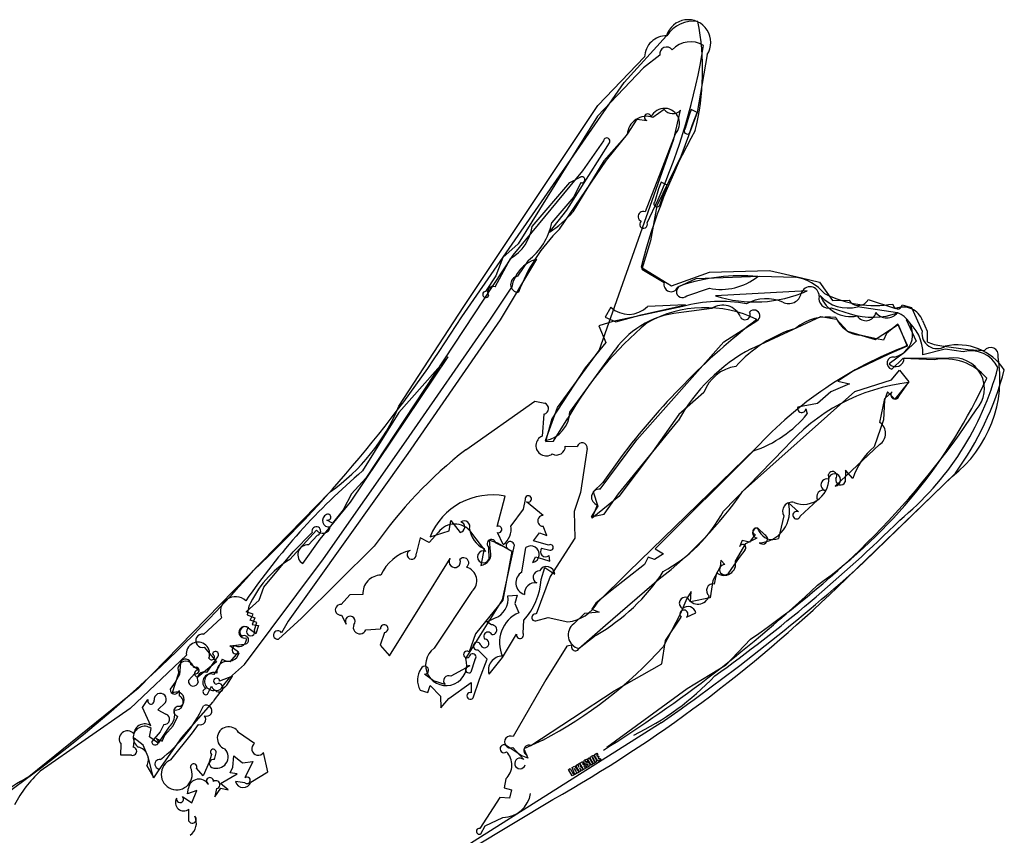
# Model space of a CAD drawing. Extents: x -1.41 to 6.2, y -5.19 to 2.16.
# Tile 15 of 15: x 3.03 to 4.73, y 0.76 to 2.16. Entities that reach past the tile are written whole.
import ezdxf

# ---------------------------------------------------------------- set-up
doc = ezdxf.new("R2010")
doc.units = 0

msp = doc.modelspace()

# ---------------------------------------------------------------- linework, layer by layer
at = {"layer": 'Default', "color": 5, "linetype": 'CONTINUOUS'}
for p, q in [((4.071632, 2.055292), (4.144294, 2.135583)), ((4.132814, 2.102411), (4.105069, 2.080513)), ((4.21425, 2.103412), (4.197394, 2.00407)), ((4.02615, 2.015691), (4.106671, 2.099458)), ((4.105069, 2.080513), (4.02576, 1.997666)), ((3.79183, 1.651966), (4.071632, 2.055292)), ((3.795537, 1.670166), (4.02615, 2.015691)), ((4.14034, 2.008908), (4.121038, 1.995331)), ((4.156959, 1.957968), (4.168744, 2.007605)), ((4.197394, 2.00407), (4.16892, 1.927967)), ((4.187053, 2.009088), (4.182762, 1.997587)), ((4.197376, 2.004024), (4.187053, 2.009088)), ((4.189185, 1.98309), (4.197376, 2.004024)), ((4.02576, 1.997666), (3.889265, 1.778093)), ((4.077102, 1.966812), (4.093711, 1.992537)), ((4.093711, 1.992537), (4.110287, 1.990209)), ((4.182762, 1.997587), (4.176454, 1.976196)), ((4.185331, 1.971402), (4.189185, 1.98309)), ((4.076879, 1.966007), (4.03631, 1.920403)), ((4.040994, 1.922003), (4.077102, 1.966812)), ((4.159183, 1.966703), (4.134382, 1.902351)), ((4.035866, 1.955088), (4.02782, 1.943845)), ((4.028621, 1.594321), (4.156959, 1.957968)), ((4.029781, 1.925448), (4.046046, 1.951417)), ((4.02782, 1.943845), (3.99974, 1.903284)), ((3.96042, 1.803261), (4.040994, 1.922003)), ((3.972712, 1.836032), (4.029781, 1.925448)), ((4.03631, 1.920403), (3.98338, 1.832832)), ((4.16892, 1.927967), (4.127479, 1.84311)), ((3.99974, 1.903284), (3.880095, 1.758214)), ((4.134382, 1.902351), (4.107836, 1.832947)), ((3.913092, 1.807663), (3.978166, 1.883415)), ((3.978166, 1.883415), (3.997141, 1.892861)), ((3.996856, 1.883279), (3.984852, 1.85844)), ((4.135162, 1.883749), (4.130871, 1.872248)), ((4.145485, 1.878685), (4.135162, 1.883749)), ((4.130871, 1.872248), (4.124563, 1.850857)), ((4.137295, 1.85775), (4.145485, 1.878685)), ((3.984852, 1.85844), (3.94694, 1.814283)), ((4.110998, 1.813889), (4.129829, 1.853993)), ((4.13344, 1.846063), (4.137295, 1.85775)), ((3.942888, 1.798014), (3.972712, 1.836032)), ((4.127479, 1.84311), (4.11681, 1.783126)), ((4.11681, 1.783126), (4.102057, 1.734042)), ((3.889265, 1.778093), (3.862755, 1.754476)), ((3.880095, 1.758214), (3.626599, 1.37458)), ((3.849755, 1.703758), (3.876123, 1.752803)), ((3.862755, 1.754476), (3.850484, 1.722962)), ((3.920797, 1.751684), (3.858368, 1.647028)), ((3.906171, 1.749301), (3.888167, 1.7219)), ((4.100892, 1.737644), (4.153063, 1.705607)), ((4.102057, 1.734042), (4.140559, 1.711106)), ((4.153063, 1.705607), (4.218237, 1.728989)), ((4.218237, 1.728989), (4.321809, 1.731716)), ((4.321809, 1.731716), (4.376604, 1.719058)), ((3.850484, 1.722962), (3.833024, 1.695815)), ((4.163306, 1.703099), (4.195337, 1.718035)), ((4.195337, 1.718035), (4.304745, 1.722467)), ((4.304745, 1.722467), (4.366534, 1.720448)), ((4.376604, 1.719058), (4.407741, 1.71186)), ((4.407741, 1.71186), (4.430333, 1.680478)), ((3.840549, 1.64624), (3.877969, 1.703166)), ((4.179209, 1.688433), (4.218143, 1.701541)), ((4.386576, 1.696874), (4.228559, 1.688185)), ((4.430333, 1.680478), (4.458572, 1.680957)), ((4.491632, 1.682165), (4.538606, 1.666623)), ((3.68395, 1.498442), (3.795537, 1.670166)), ((4.048359, 1.668763), (4.038794, 1.651915)), ((4.172653, 1.670046), (4.052053, 1.644426)), ((4.100902, 1.65561), (4.17714, 1.672771)), ((4.17714, 1.672771), (4.111769, 1.669872)), ((4.22243, 1.666305), (4.174273, 1.660077)), ((4.428056, 1.667912), (4.460659, 1.657388)), ((4.542126, 1.659071), (4.47309, 1.669665)), ((4.55019, 1.672602), (4.566098, 1.668257)), ((4.566098, 1.668257), (4.584473, 1.627412)), ((3.69654, 1.439042), (3.840549, 1.64624)), ((3.858368, 1.647028), (3.698894, 1.416951)), ((4.052053, 1.644426), (4.027749, 1.636801)), ((4.038794, 1.651915), (4.056986, 1.643777)), ((4.056986, 1.643777), (4.100902, 1.65561)), ((4.243354, 1.608932), (4.299924, 1.64519)), ((4.290281, 1.597332), (4.409895, 1.652579)), ((4.409895, 1.652579), (4.436891, 1.648338)), ((4.436891, 1.648338), (4.455861, 1.627821)), ((4.556721, 1.647486), (4.574056, 1.610315)), ((4.585114, 1.645754), (4.593324, 1.627579)), ((4.027749, 1.636801), (4.039804, 1.608301)), ((4.455861, 1.627821), (4.50352, 1.612935)), ((4.50352, 1.612935), (4.54304, 1.63885)), ((4.542767, 1.639357), (4.523229, 1.623249)), ((4.559226, 1.602681), (4.542767, 1.639357)), ((4.54304, 1.63885), (4.558565, 1.601826)), ((4.593324, 1.627579), (4.592931, 1.609274)), ((4.505954, 1.614496), (4.476917, 1.620541)), ((4.517734, 1.611904), (4.505954, 1.614496)), ((4.523229, 1.623249), (4.517734, 1.611904)), ((4.574056, 1.610315), (4.553804, 1.590958)), ((3.956849, 1.496451), (4.028621, 1.594321)), ((3.978278, 1.488181), (4.055904, 1.595644)), ((4.039804, 1.608301), (4.004275, 1.564248)), ((4.093293, 1.440582), (4.243354, 1.608932)), ((4.558565, 1.601826), (4.527282, 1.587786)), ((4.623989, 1.596783), (4.585721, 1.586984)), ((4.61805, 1.602527), (4.663223, 1.596212)), ((4.654969, 1.592102), (4.623989, 1.596783)), ((4.663223, 1.596212), (4.691664, 1.594196)), ((3.600225, 1.333159), (3.768326, 1.58328)), ((3.768326, 1.58328), (3.683909, 1.48731)), ((4.527282, 1.587786), (4.465426, 1.558942)), ((4.553804, 1.590958), (4.527734, 1.571367)), ((4.550991, 1.580454), (4.532204, 1.562363)), ((4.605415, 1.57809), (4.550991, 1.580454)), ((4.553313, 1.581535), (4.630139, 1.58121)), ((4.004275, 1.564248), (3.946918, 1.476848)), ((4.531704, 1.543734), (4.545246, 1.560453)), ((4.545246, 1.560453), (4.561233, 1.540469)), ((4.465426, 1.558942), (4.439387, 1.541736)), ((4.468693, 1.523686), (4.531704, 1.543734)), ((4.459142, 1.536949), (4.427223, 1.523107)), ((4.439387, 1.541736), (4.459142, 1.536949)), ((4.561233, 1.540469), (4.537312, 1.510584)), ((4.54461, 1.516293), (4.561221, 1.539248)), ((4.208728, 1.521995), (4.165782, 1.484244)), ((4.275474, 1.351445), (4.468693, 1.523686)), ((4.427223, 1.523107), (4.404509, 1.502952)), ((4.511669, 1.4706), (4.520373, 1.511446)), ((4.519625, 1.508704), (4.518039, 1.475027)), ((4.525017, 1.523327), (4.519625, 1.508704)), ((4.520373, 1.511446), (4.53255, 1.523316)), ((4.537312, 1.510584), (4.525017, 1.523327)), ((3.798721, 1.423415), (3.91781, 1.506982)), ((3.91781, 1.506982), (3.934759, 1.503567)), ((3.935861, 1.439309), (3.956849, 1.496451)), ((4.404509, 1.502952), (4.37048, 1.496795)), ((4.38441, 1.494059), (4.386514, 1.48517)), ((3.683909, 1.48731), (3.621172, 1.387103)), ((3.933392, 1.484868), (3.930364, 1.447009)), ((3.946918, 1.476848), (3.939941, 1.451782)), ((3.949848, 1.438056), (3.974812, 1.477687)), ((4.165782, 1.484244), (4.12053, 1.419988)), ((4.518039, 1.475027), (4.501716, 1.428351)), ((4.062052, 1.347782), (4.164512, 1.473276)), ((3.939941, 1.451782), (3.936203, 1.437904)), ((4.030383, 1.355829), (4.093293, 1.440582)), ((3.553724, 1.235928), (3.69654, 1.439042)), ((3.936203, 1.437904), (3.949848, 1.438056)), ((3.970252, 1.429827), (3.990896, 1.428986)), ((4.007704, 1.425419), (3.99654, 1.350165)), ((4.078872, 1.213257), (4.298102, 1.42607)), ((4.347746, 1.425424), (4.242498, 1.31756)), ((4.434514, 1.361071), (4.51108, 1.432443)), ((3.698894, 1.416951), (3.538002, 1.191251)), ((4.065243, 1.409635), (4.034683, 1.367277)), ((4.12053, 1.419988), (4.062492, 1.342801)), ((4.293907, 1.421513), (4.124607, 1.25275)), ((3.626599, 1.37458), (3.602091, 1.34734)), ((4.636328, 1.377712), (4.438707, 1.187123)), ((4.4524, 1.38851), (4.452185, 1.368395)), ((4.4654, 1.374164), (4.4524, 1.38851)), ((4.641904, 1.383186), (4.484906, 1.230431)), ((4.034683, 1.367277), (4.018021, 1.350946)), ((3.235226, 1.012842), (3.56554, 1.350798)), ((3.602091, 1.34734), (3.587697, 1.319882)), ((3.853019, 1.291615), (3.866532, 1.343507)), ((3.99654, 1.350165), (3.9852, 1.316992)), ((4.062492, 1.342801), (4.016319, 1.30578)), ((4.018021, 1.350946), (4.026054, 1.326604)), ((4.037152, 1.312736), (4.062052, 1.347782)), ((3.548345, 1.269663), (3.600225, 1.333159)), ((3.901013, 1.337859), (3.897581, 1.321321)), ((3.932365, 1.310371), (3.903589, 1.334086)), ((4.026054, 1.326604), (4.01498, 1.308241)), ((4.016319, 1.30578), (4.025688, 1.328601)), ((4.354239, 1.332394), (4.371546, 1.316368)), ((4.374476, 1.30901), (4.404289, 1.336688)), ((3.587697, 1.319882), (3.569293, 1.297301)), ((3.897581, 1.321321), (3.876655, 1.29281)), ((3.9852, 1.316992), (3.986841, 1.271068)), ((4.01498, 1.308241), (4.037152, 1.312736)), ((4.346446, 1.309736), (4.337364, 1.270963)), ((3.569293, 1.297301), (3.559863, 1.302568)), ((3.770158, 1.284082), (3.773303, 1.301518)), ((3.773303, 1.301518), (3.789043, 1.281354)), ((3.938516, 1.276), (3.931861, 1.291758)), ((4.301425, 1.288779), (4.313666, 1.277117)), ((3.542232, 1.284988), (3.495862, 1.23488)), ((3.501941, 1.247666), (3.53444, 1.281127)), ((3.543648, 1.276226), (3.528453, 1.259946)), ((3.720365, 1.27182), (3.713497, 1.244488)), ((3.736054, 1.263794), (3.720365, 1.27182)), ((3.736054, 1.263794), (3.751915, 1.281395)), ((3.737524, 1.273858), (3.770158, 1.284082)), ((3.833453, 1.248642), (3.807687, 1.2821)), ((3.863413, 1.260317), (3.853499, 1.280886)), ((3.915421, 1.266616), (3.925861, 1.28043)), ((3.925861, 1.28043), (3.938516, 1.276)), ((4.28116, 1.262061), (4.300377, 1.271705)), ((4.296996, 1.277729), (4.287231, 1.264368)), ((3.515894, 1.133877), (3.641468, 1.257477)), ((3.518358, 1.227491), (3.548345, 1.269663)), ((3.838239, 1.255886), (3.838837, 1.234794)), ((3.839465, 1.268007), (3.853755, 1.263299)), ((3.841657, 1.248657), (3.839465, 1.268007)), ((3.870329, 1.253519), (3.850189, 1.263148)), ((3.853755, 1.263299), (3.878243, 1.249015)), ((3.862365, 1.165108), (3.88251, 1.259539)), ((3.895397, 1.212958), (3.902383, 1.255218)), ((3.941381, 1.259202), (3.915421, 1.266616)), ((3.986841, 1.271068), (3.944407, 1.205626)), ((4.262888, 1.231838), (4.28116, 1.262061)), ((4.27438, 1.267382), (4.270047, 1.256447)), ((4.287231, 1.264368), (4.27438, 1.267382)), ((3.451068, 1.186722), (3.501941, 1.247666)), ((3.830441, 1.253375), (3.824627, 1.224513)), ((3.878243, 1.249015), (3.862716, 1.164563)), ((3.914291, 1.22947), (3.919194, 1.239425)), ((3.919194, 1.239425), (3.931033, 1.235834)), ((3.929434, 1.253945), (3.943722, 1.250456)), ((3.943342, 1.231856), (3.942165, 1.241518)), ((4.113095, 1.238377), (4.106742, 1.226179)), ((4.123922, 1.234414), (4.113095, 1.238377)), ((4.13895, 1.244285), (4.123922, 1.234414)), ((4.124607, 1.25275), (4.13895, 1.244285)), ((4.269707, 1.238123), (4.249938, 1.210199)), ((4.279363, 1.250826), (4.269707, 1.238123)), ((3.418054, 1.053701), (3.553724, 1.235928)), ((3.667457, 1.068703), (3.772005, 1.236257)), ((3.928434, 1.200178), (3.935237, 1.22069)), ((3.931033, 1.235834), (3.943342, 1.231856)), ((3.935237, 1.22069), (3.951954, 1.209137)), ((4.106742, 1.226179), (4.048093, 1.180381)), ((4.236601, 1.222165), (4.224193, 1.198532)), ((4.237974, 1.233263), (4.236601, 1.222165)), ((4.244657, 1.225824), (4.237974, 1.233263)), ((3.944407, 1.205626), (3.919983, 1.140688)), ((4.025982, 1.160935), (4.078872, 1.213257)), ((4.226878, 1.192349), (4.231025, 1.211723)), ((3.443074, 1.164594), (3.451068, 1.186722)), ((3.538002, 1.191251), (3.493281, 1.128216)), ((4.039309, 1.121523), (4.131959, 1.201066)), ((4.224193, 1.198532), (4.219298, 1.16837)), ((3.599072, 1.173975), (3.58456, 1.157008)), ((3.621978, 1.174512), (3.599072, 1.173975)), ((3.809522, 1.179626), (3.744417, 1.081803)), ((3.871465, 1.172269), (3.887137, 1.173088)), ((3.887137, 1.173088), (3.883544, 1.159099)), ((4.048093, 1.180381), (4.023034, 1.159561)), ((4.187021, 1.17973), (4.17913, 1.167388)), ((4.185676, 1.161747), (4.187021, 1.17973)), ((3.42072, 1.144337), (3.443074, 1.164594)), ((3.425633, 1.154086), (3.422713, 1.13933)), ((3.798725, 1.064299), (3.862365, 1.165108)), ((3.862716, 1.164563), (3.815404, 1.106762)), ((3.883544, 1.159099), (3.890059, 1.143057)), ((4.023034, 1.159561), (4.016011, 1.148895)), ((4.17913, 1.167388), (4.167871, 1.140302)), ((4.219298, 1.16837), (4.185676, 1.161747)), ((3.433178, 1.140342), (3.42072, 1.144337)), ((3.422713, 1.13933), (3.435529, 1.13431)), ((3.427829, 1.130156), (3.433178, 1.140342)), ((3.58475, 1.139096), (3.59313, 1.123499)), ((4.00302, 1.141705), (3.984621, 1.123935)), ((4.0285, 1.143793), (4.00302, 1.141705)), ((4.016011, 1.148895), (4.0285, 1.143793)), ((4.167871, 1.140302), (4.138613, 1.084063)), ((4.142673, 1.095482), (4.169567, 1.135607)), ((4.178913, 1.135414), (4.194807, 1.143034)), ((3.378678, 1.134333), (3.347483, 1.105827)), ((3.439524, 1.125925), (3.427829, 1.130156)), ((3.435529, 1.13431), (3.431078, 1.122891)), ((3.431078, 1.122891), (3.442405, 1.120817)), ((3.435381, 1.113299), (3.439524, 1.125925)), ((3.442405, 1.120817), (3.437563, 1.106487)), ((3.476362, 1.097359), (3.515894, 1.133877)), ((3.493281, 1.128216), (3.481547, 1.108665)), ((3.834882, 1.127565), (3.848561, 1.133371)), ((3.842906, 1.121891), (3.834882, 1.127565)), ((3.897612, 1.107993), (3.898973, 1.129967)), ((3.919438, 1.12903), (3.940595, 1.135022)), ((3.940595, 1.135022), (3.974578, 1.127454)), ((3.993299, 1.081331), (4.039309, 1.121523)), ((3.437563, 1.106487), (3.426193, 1.115066)), ((3.626922, 1.113439), (3.651963, 1.115254)), ((3.658803, 1.109239), (3.651699, 1.087106)), ((3.815404, 1.106762), (3.804624, 1.075954)), ((3.862275, 1.066083), (3.886133, 1.106032)), ((4.023139, 1.104441), (3.994006, 1.081661)), ((3.393054, 1.086255), (3.417825, 1.088827)), ((3.40765, 1.074941), (3.393054, 1.086255)), ((3.651699, 1.087106), (3.667457, 1.068703)), ((3.972859, 1.08553), (3.936607, 1.027743)), ((3.981479, 1.087069), (3.972859, 1.08553)), ((4.136247, 1.055127), (4.142673, 1.095482)), ((4.288812, 1.097246), (4.245952, 1.052094)), ((3.318041, 1.069761), (3.221293, 0.978144)), ((3.348695, 1.083797), (3.370052, 1.058506)), ((3.393256, 1.058601), (3.40765, 1.074941)), ((3.835915, 1.062852), (3.819444, 1.079291)), ((3.307851, 1.056603), (3.306015, 1.036694)), ((3.339847, 1.043697), (3.325481, 1.054005)), ((3.370052, 1.058506), (3.3384, 1.032736)), ((3.35321, 1.040053), (3.371966, 1.067088)), ((3.379839, 1.063013), (3.373821, 1.050244)), ((3.391973, 1.030798), (3.418054, 1.053701)), ((3.805798, 1.051489), (3.773426, 1.033972)), ((3.814543, 1.062163), (3.807833, 1.040668)), ((3.822572, 1.028882), (3.835915, 1.062852)), ((3.838954, 1.037121), (3.862275, 1.066083)), ((4.0541, 1.008559), (4.136247, 1.055127)), ((4.245952, 1.052094), (4.180151, 1.012249)), ((3.293272, 1.003894), (3.304871, 1.039611)), ((3.306015, 1.036694), (3.298547, 1.023485)), ((3.332422, 1.03826), (3.321558, 1.026169)), ((3.373821, 1.050244), (3.365148, 1.036679)), ((3.397354, 1.033973), (3.375273, 1.025353)), ((3.387693, 1.018333), (3.397354, 1.033973)), ((3.743497, 1.025721), (3.728087, 1.037196)), ((3.298547, 1.023485), (3.290317, 1.011188)), ((3.380048, 1.016149), (3.391973, 1.030798)), ((3.733731, 1.00598), (3.737383, 1.017541)), ((3.737383, 1.017541), (3.7555, 0.999519)), ((3.763306, 1.01934), (3.743497, 1.025721)), ((3.769601, 0.995409), (3.808313, 1.023043)), ((3.808313, 1.023043), (3.808384, 1.005311)), ((3.811441, 0.996511), (3.822572, 1.028882)), ((3.936607, 1.027743), (3.880238, 0.92999)), ((3.235226, 1.012842), (3.046823, 0.860657)), ((3.305306, 1.00932), (3.305856, 1.000272)), ((3.354625, 1.003058), (3.360971, 1.01663)), ((3.720506, 1.00964), (3.733731, 1.00598)), ((3.911084, 0.914267), (4.0541, 1.008559)), ((4.180151, 1.012249), (4.041885, 0.910897)), ((3.242616, 0.979956), (3.251782, 0.993526)), ((3.282177, 0.98855), (3.268833, 0.976179)), ((3.31018, 0.928302), (3.364129, 0.989887)), ((3.7555, 0.999519), (3.75589, 0.979585)), ((3.75589, 0.979585), (3.769601, 0.995409)), ((3.221293, 0.978144), (3.066428, 0.870311)), ((3.256932, 0.948595), (3.242616, 0.979956)), ((3.268833, 0.976179), (3.282736, 0.968296)), ((3.279331, 0.950879), (3.272611, 0.938028)), ((3.295171, 0.948563), (3.303244, 0.965132)), ((3.328531, 0.936513), (3.338798, 0.950833)), ((4.135129, 0.953606), (3.752569, 0.711624)), ((3.254543, 0.92921), (3.257342, 0.94388)), ((3.272611, 0.938028), (3.258477, 0.921645)), ((3.287833, 0.946044), (3.269498, 0.918519)), ((3.276321, 0.922228), (3.280795, 0.932215)), ((3.280795, 0.932215), (3.295171, 0.948563)), ((3.291397, 0.889708), (3.328531, 0.936513)), ((3.435462, 0.917878), (3.407668, 0.936997)), ((3.204962, 0.897928), (3.205685, 0.916622)), ((3.227916, 0.927071), (3.22641, 0.911622)), ((3.243369, 0.915218), (3.227916, 0.927071)), ((3.252455, 0.895205), (3.243369, 0.915218)), ((3.269498, 0.918519), (3.254543, 0.92921)), ((3.265957, 0.92641), (3.276321, 0.922228)), ((3.270878, 0.872752), (3.31018, 0.928302)), ((3.931487, 0.923781), (3.899073, 0.90877)), ((3.361305, 0.899246), (3.357452, 0.885637)), ((3.366662, 0.890175), (3.368999, 0.901745)), ((3.458096, 0.869022), (3.450896, 0.902281)), ((3.89424, 0.897588), (3.868242, 0.914497)), ((3.879708, 0.910977), (3.898553, 0.890151)), ((3.899073, 0.90877), (3.90573, 0.89296)), ((4.019969, 0.898533), (4.024713, 0.901273)), ((4.026286, 0.887585), (4.019969, 0.898533)), ((4.025976, 0.899084), (4.024075, 0.897985)), ((4.024713, 0.901273), (4.025976, 0.899084)), ((3.223332, 0.897718), (3.204962, 0.897928)), ((3.26139, 0.858898), (3.252455, 0.895205)), ((3.357452, 0.885637), (3.346985, 0.862343)), ((3.398126, 0.876984), (3.399525, 0.896884)), ((3.399525, 0.896884), (3.414542, 0.884538)), ((3.414542, 0.884538), (3.432104, 0.886808)), ((3.432104, 0.886808), (3.418751, 0.858995)), ((3.90573, 0.89296), (3.89424, 0.897588)), ((3.988084, 0.880124), (3.990927, 0.881764)), ((3.990927, 0.881764), (3.993381, 0.877509)), ((3.992196, 0.882497), (3.994863, 0.884039)), ((3.993381, 0.877509), (3.992196, 0.882497)), ((3.994863, 0.884039), (3.996085, 0.87815)), ((3.995442, 0.884372), (4.000186, 0.887112)), ((4.001759, 0.873424), (3.995442, 0.884372)), ((4.001449, 0.884924), (3.999548, 0.883824)), ((3.999548, 0.883824), (4.000745, 0.881748)), ((4.000186, 0.887112), (4.001449, 0.884924)), ((4.000745, 0.881748), (4.002525, 0.882775)), ((4.002525, 0.882775), (4.003728, 0.88069)), ((4.005064, 0.880565), (4.007711, 0.882091)), ((4.006699, 0.88263), (4.005132, 0.882766)), ((4.006458, 0.886312), (4.005991, 0.887127)), ((4.009105, 0.887839), (4.006458, 0.886312)), ((4.007711, 0.882091), (4.008479, 0.880757)), ((4.00825, 0.891767), (4.011093, 0.893407)), ((4.014567, 0.880819), (4.00825, 0.891767)), ((4.008855, 0.888272), (4.009105, 0.887839)), ((4.011093, 0.893407), (4.017411, 0.882459)), ((4.012338, 0.894128), (4.014467, 0.895357)), ((4.018655, 0.883179), (4.012338, 0.894128)), ((4.017411, 0.882459), (4.014567, 0.880819)), ((4.01626, 0.89389), (4.020417, 0.886693)), ((4.017477, 0.893808), (4.017221, 0.894084)), ((4.017942, 0.893055), (4.017477, 0.893808)), ((4.020398, 0.888804), (4.017942, 0.893055)), ((4.022247, 0.88525), (4.018655, 0.883179)), ((4.020398, 0.888804), (4.020923, 0.887783)), ((4.021155, 0.894068), (4.02337, 0.890234)), ((4.024075, 0.897985), (4.025272, 0.895908)), ((4.025272, 0.895908), (4.027052, 0.896936)), ((4.031217, 0.890432), (4.026286, 0.887585)), ((4.028255, 0.89485), (4.026475, 0.893823)), ((4.026475, 0.893823), (4.027864, 0.89142)), ((4.027052, 0.896936), (4.028255, 0.89485)), ((4.027864, 0.89142), (4.029952, 0.892627)), ((4.029952, 0.892627), (4.031217, 0.890432)), ((3.249947, 0.879406), (3.261838, 0.858963)), ((3.271827, 0.874129), (3.26139, 0.858898)), ((3.261838, 0.858963), (3.270878, 0.872752)), ((3.346985, 0.862343), (3.335306, 0.875277)), ((3.376582, 0.849362), (3.405297, 0.865529)), ((3.393163, 0.867682), (3.398126, 0.876984)), ((3.405297, 0.865529), (3.393163, 0.867682)), ((3.428894, 0.85154), (3.458096, 0.869022)), ((3.97582, 0.873044), (3.978663, 0.874684)), ((3.982137, 0.862095), (3.97582, 0.873044)), ((3.978663, 0.874684), (3.983716, 0.865931)), ((3.981797, 0.876492), (3.985911, 0.878869)), ((3.986667, 0.86471), (3.981797, 0.876492)), ((3.98671, 0.864735), (3.982137, 0.862095)), ((3.983716, 0.865931), (3.985445, 0.86693)), ((3.985445, 0.86693), (3.98671, 0.864735)), ((3.985911, 0.878869), (3.993862, 0.868862)), ((3.989613, 0.86641), (3.986667, 0.86471)), ((3.987493, 0.870398), (3.988465, 0.870961)), ((3.994401, 0.869176), (3.988084, 0.880124)), ((3.989664, 0.869065), (3.988642, 0.868475)), ((3.988642, 0.868475), (3.989613, 0.86641)), ((3.990943, 0.86718), (3.989664, 0.869065)), ((3.993862, 0.868862), (3.990943, 0.86718)), ((3.997244, 0.870816), (3.994401, 0.869176)), ((3.994536, 0.875507), (3.997244, 0.870816)), ((3.998394, 0.87148), (3.994536, 0.875507)), ((3.996085, 0.87815), (4.001333, 0.873179)), ((4.001333, 0.873179), (3.998394, 0.87148)), ((4.00669, 0.876271), (4.001759, 0.873424)), ((4.003728, 0.88069), (4.001948, 0.879662)), ((4.001948, 0.879662), (4.003337, 0.877259)), ((4.003337, 0.877259), (4.005425, 0.878466)), ((4.005479, 0.879849), (4.005064, 0.880565)), ((4.005425, 0.878466), (4.00669, 0.876271)), ((3.390062, 0.838445), (3.376582, 0.849362)), ((3.418776, 0.850077), (3.402355, 0.852424)), ((3.867731, 0.857008), (3.864765, 0.841624)), ((3.319936, 0.831209), (3.32137, 0.841165)), ((3.335733, 0.836909), (3.319936, 0.831209)), ((3.327255, 0.816079), (3.335733, 0.836909)), ((3.367115, 0.826353), (3.377208, 0.840848)), ((3.370068, 0.840499), (3.367115, 0.826353)), ((3.377208, 0.840848), (3.390062, 0.838445)), ((3.864765, 0.841624), (3.877879, 0.838065)), ((3.877879, 0.838065), (3.874385, 0.823836)), ((3.311473, 0.826992), (3.327255, 0.816079)), ((3.810485, 0.73863), (3.948541, 0.821396)), ((3.857766, 0.825272), (3.823094, 0.771664)), ((3.874385, 0.823836), (3.857766, 0.825272)), ((3.322411, 0.784074), (3.322452, 0.804899)), ((3.832178, 0.77633), (3.86293, 0.79067)), ((3.82499, 0.76264), (3.832178, 0.77633))]:
    msp.add_line(p, q, dxfattribs=at)
for centre, radius, start, end in [((4.18163, 2.124626), 0.038911, 326.961736, 523.645468), ((4.191025, 2.106437), 0.054595, 82.233169, 147.465062), ((3.778368, 2.077029), 0.428255, 345.904256, 371.243724), ((4.143965, 2.098506), 0.037307, 88.413909, 178.538254), ((3.170637, 2.280708), 1.049826, 336.017201, 351.156269), ((4.185832, 2.082266), 0.043158, 59.12169, 136.726721), ((4.144878, 2.104233), 0.012201, 38.633742, 188.585658), ((4.11203, 1.995713), 0.005774, 6.344228, 252.424848), ((4.141076, 1.985159), 0.025855, 314.453807, 514.347601), ((4.155127, 2.021018), 0.019113, 219.315504, 315.433235), ((4.109926, 1.964152), 0.033099, 70.383869, 176.78696), ((5.028097, 1.507361), 0.955374, 150.849395, 166.052114), ((4.180002, 1.97215), 0.005382, 131.240249, 352.019924), ((4.041412, 1.95452), 0.005576, 326.195597, 534.147441), ((3.998866, 1.888014), 0.005144, 247.001526, 469.595446), ((4.128111, 1.84681), 0.005382, 131.240249, 352.019924), ((3.849311, 1.947794), 0.176609, 301.995675, 319.387288), ((4.104186, 1.824829), 0.0089, 65.78865, 248.31178), ((3.841956, 1.83487), 0.106984, 306.886366, 348.905049), ((4.104913, 1.811312), 0.006608, 127.436828, 382.951064), ((3.837718, 1.81857), 0.076159, 300.283232, 351.765765), ((4.165133, 1.593215), 0.293303, 134.263228, 159.825584), ((3.938407, 1.692979), 0.06129, 106.697793, 170.432522), ((3.889868, 1.708187), 0.013818, 97.070222, 269.822432), ((4.27203, 1.406236), 0.316706, 84.660203, 109.046935), ((4.238719, 1.799398), 0.099997, 258.12577, 308.892141), ((4.352928, 1.638464), 0.083106, 40.245826, 80.576928), ((3.833197, 1.690643), 0.005175, 91.910478, 342.565259), ((3.846045, 1.69476), 0.009732, 67.59221, 215.614486), ((4.152061, 1.707468), 0.012064, 162.447152, 338.769878), ((4.171861, 1.695741), 0.010363, 107.90194, 315.159752), ((4.296078, 1.901477), 0.223723, 252.434419, 293.860269), ((4.391478, 1.688255), 0.015678, 357.839073, 524.639807), ((4.236796, 1.440341), 0.238493, 79.086816, 105.601812), ((4.316125, 1.612438), 0.070868, 66.19594, 118.8335), ((4.35463, 1.697206), 0.022253, 243.578458, 347.547235), ((4.423393, 1.683921), 0.016674, 167.027906, 286.240192), ((4.461876, 1.709698), 0.05693, 201.63994, 280.839245), ((4.456346, 1.730794), 0.063381, 221.61172, 285.318058), ((4.503198, 1.866969), 0.195193, 243.58439, 279.124436), ((4.474761, 1.69089), 0.018993, 211.531766, 332.653381), ((4.079492, 1.702061), 0.045584, 226.925159, 315.07927), ((4.211036, 1.46329), 0.204722, 64.249359, 119.172958), ((4.241355, 1.639446), 0.032857, 22.621683, 125.169176), ((4.294995, 1.653918), 0.010023, 299.455875, 499.253086), ((4.542229, 1.673994), 0.008082, 178.216366, 350.08173), ((4.551557, 1.633226), 0.03582, 20.471963, 111.196438), ((1.908009, 2.833618), 2.223755, 313.334204, 327.901455), ((4.182341, 1.504312), 0.155974, 92.965032, 144.157448), ((5.056396, 0.667027), 1.238487, 127.64437, 143.158099), ((4.279655, 1.656062), 0.008908, 206.521737, 389.586842), ((4.421815, 1.564257), 0.087757, 80.62634, 129.174395), ((4.482251, 1.670355), 0.050099, 202.922246, 263.887959), ((4.498872, 1.775769), 0.124396, 252.110145, 290.593382), ((4.487521, 1.663313), 0.01772, 212.53197, 347.544221), ((4.523648, 1.674707), 0.024205, 218.946724, 319.761391), ((4.528141, 1.622041), 0.039997, 282.281739, 428.768125), ((4.511512, 1.588614), 0.074227, 358.741746, 412.478071), ((4.489102, 1.189578), 0.589492, 129.865559, 150.742171), ((4.432743, 1.414611), 0.227569, 106.954543, 137.981621), ((4.610103, 1.623426), 0.025938, 171.160376, 302.997276), ((4.437039, 1.322768), 0.311326, 118.125067, 151.089492), ((4.803767, 0.959777), 0.687842, 110.825317, 137.319666), ((4.624613, 1.677096), 0.074857, 244.960541, 264.970124), ((4.645487, 1.507698), 0.096348, 33.479425, 102.746737), ((4.668413, 1.542333), 0.051553, 25.932663, 105.117336), ((4.702215, 1.586443), 0.013094, 347.642293, 503.688054), ((4.534554, 1.572633), 0.010536, 78.528133, 257.11187), ((4.538675, 1.581101), 0.014645, 221.658906, 361.698034), ((4.623396, 1.484291), 0.095507, 40.849931, 100.851455), ((4.638258, 1.528358), 0.053472, 317.409718, 458.733571), ((4.505668, 1.545626), 0.21276, 307.887679, 370.2925), ((4.27424, 1.497962), 0.069781, 98.707541, 159.854605), ((4.224207, 1.694645), 0.507442, 309.355039, 345.183245), ((4.200082, 1.700613), 0.544028, 324.304671, 345.113294), ((3.875473, 1.919677), 0.900966, 305.939417, 335.549429), ((4.600078, 1.209275), 0.332253, 96.716139, 139.416428), ((4.537533, 1.518007), 0.007281, 133.186322, 346.383127), ((3.362156, 1.635216), 0.349655, 305.568076, 336.972632), ((3.93171, 1.49439), 0.00967, 280.016527, 431.621342), ((3.468677, 2.293546), 1.450432, 304.432984, 326.460818), ((4.377299, 1.494681), 0.007139, 162.772884, 355.003927), ((3.926411, 1.490354), 0.051912, 280.488507, 357.601733), ((4.230995, 1.612226), 0.200822, 288.256752, 320.751861), ((4.498595, 1.451719), 0.022966, 302.932231, 415.299293), ((3.937409, 1.430676), 0.017788, 113.333815, 305.547393), ((3.954929, 1.429741), 0.015323, 242.065159, 360.320616), ((3.999232, 1.426884), 0.008598, 350.188059, 525.845992), ((4.577756, 1.338125), 0.117995, 130.123098, 162.215693), ((4.26959, 0.819709), 0.765622, 127.952985, 145.125544), ((4.357144, 0.524305), 1.134053, 130.464391, 145.689991), ((4.379899, 1.373357), 0.043864, 248.641221, 370.076955), ((4.420538, 1.363131), 0.010248, 76.316498, 256.985362), ((4.433478, 1.371636), 0.010615, 275.599568, 532.139771), ((4.430172, 1.378481), 0.007531, 321.668544, 520.201693), ((4.444236, 1.371409), 0.008502, 163.596947, 339.229486), ((4.029156, 1.342021), 0.013862, 84.921446, 255.510229), ((3.843908, 1.23111), 0.114652, 78.619124, 158.108324), ((3.906481, 1.338827), 0.005552, 238.620347, 550.03321), ((3.703446, 1.753691), 0.699298, 307.790543, 324.885408), ((4.414465, 1.342202), 0.011574, 71.013086, 208.455003), ((4.301617, 1.317887), 0.054584, 272.623515, 375.412249), ((4.359555, 1.317766), 0.015373, 73.495482, 211.487336), ((3.563443, 1.301723), 0.011306, 112.899676, 281.608423), ((3.561493, 1.307528), 0.005221, 251.807592, 477.993272), ((3.932078, 1.301065), 0.00931, 88.233349, 268.663547), ((4.012586, 1.443979), 0.262377, 298.770969, 331.195355), ((4.36832, 1.310821), 0.006417, 59.816042, 343.605924), ((3.541633, 1.283542), 0.007588, 285.398657, 558.555873), ((3.552747, 1.292914), 0.013167, 217.010173, 350.087085), ((3.780065, 1.260829), 0.034863, 37.599253, 143.849151), ((3.788045, 1.290444), 0.009145, 276.26878, 435.231955), ((3.79619, 1.291487), 0.009728, 336.118054, 486.700688), ((3.855205, 1.286338), 0.005712, 252.626293, 472.493331), ((3.843831, 1.287242), 0.033293, 306.027772, 369.627569), ((2.678491, 3.198109), 2.661152, 305.595379, 314.568599), ((4.301104, 1.28023), 0.008556, 87.854236, 265.124326), ((4.298354, 1.283054), 0.005495, 359.104357, 615.687152), ((3.849318, 1.293875), 0.044683, 188.138634, 245.010331), ((4.326967, 1.294724), 0.025936, 206.954196, 293.631079), ((4.309775, 1.269625), 0.008443, 227.907503, 422.557532), ((3.527391, 1.242479), 0.017499, 86.519421, 238.921772), ((3.842939, 1.261616), 0.007411, 11.927034, 230.64416), ((3.875491, 1.258409), 0.00711, 9.148084, 223.451193), ((3.910878, 1.243519), 0.014458, 283.651605, 485.984921), ((3.94453, 1.255359), 0.004969, 260.637179, 489.33582), ((4.275388, 1.254769), 0.005599, 315.234755, 522.550416), ((3.721972, 1.176878), 0.075752, 104.190366, 156.115902), ((3.705784, 1.242789), 0.007898, 107.553981, 372.421494), ((3.795273, 1.228807), 0.008739, 303.947729, 497.792073), ((3.829426, 1.239105), 0.010352, 67.107174, 335.385262), ((3.822769, 1.243902), 0.019478, 275.473636, 374.128309), ((3.936317, 1.248262), 0.008926, 140.458984, 310.92921), ((3.594096, 1.078572), 0.184613, 122.147732, 155.855624), ((3.779942, 1.230571), 0.009763, 144.384426, 384.876345), ((3.793302, 1.198015), 0.02452, 311.413048, 433.776523), ((3.938141, 1.208713), 0.01382, 1.759939, 153.296639), ((2.121301, 3.857525), 3.533872, 304.740782, 311.977816), ((4.243524, 1.227217), 0.019907, 231.108737, 373.421445), ((4.24442, 1.217039), 0.008788, 88.455359, 308.893907), ((1.552251, 2.875955), 2.509226, 304.559903, 318.586781), ((3.652778, 1.176673), 0.030876, 90.131408, 184.013264), ((3.906383, 1.194709), 0.021301, 121.048212, 251.769887), ((3.92551, 1.204146), 0.01078, 88.484387, 246.19423), ((3.855601, 1.397335), 0.337425, 299.769937, 327.087636), ((3.814941, 1.206515), 0.11367, 317.668702, 356.804559), ((3.918342, 1.175826), 0.018671, 81.322682, 184.142068), ((2.753136, 2.934879), 2.428127, 299.492895, 313.962366), ((2.749422, 2.957967), 2.421461, 302.094012, 313.110839), ((4.224424, 1.181433), 0.011188, 77.330271, 234.313969), ((3.40254, 1.144657), 0.026, 46.564396, 203.396697), ((3.836066, 1.166921), 0.0358, 290.42731, 368.591643), ((4.177025, 1.159204), 0.010568, 71.447843, 242.205027), ((4.198558, 1.177808), 0.020097, 205.289319, 344.22896), ((3.583406, 1.148039), 0.009043, 82.669373, 278.545967), ((3.968445, 1.193071), 0.065902, 275.338919, 330.815348), ((4.18153, 1.140046), 0.013609, 12.684162, 133.874944), ((3.60009, 1.128462), 0.008548, 315.711284, 575.488849), ((3.91295, 1.09184), 0.0561, 114.082498, 204.826135), ((3.918523, 1.134915), 0.005955, 75.812678, 278.829521), ((4.174345, 1.140614), 0.006922, 311.297761, 586.337645), ((3.418175, 1.109335), 0.009856, 35.556777, 287.446353), ((3.419589, 1.10936), 0.009743, 52.708397, 228.891576), ((3.616551, 1.117933), 0.011303, 156.205264, 336.573404), ((3.658506, 1.115799), 0.006566, 272.589702, 544.756551), ((3.844153, 1.113645), 0.008339, 266.556401, 458.599153), ((3.999209, 1.104721), 0.024125, 127.206281, 255.819085), ((3.34535, 1.094662), 0.011368, 79.184062, 287.113675), ((3.417682, 1.096189), 0.007364, 271.113943, 487.657826), ((3.428682, 1.110653), 0.007203, 116.286664, 381.558644), ((3.475263, 1.104705), 0.007428, 32.221832, 278.505483), ((3.837073, 1.102564), 0.007133, 22.734961, 223.431653), ((3.89225, 1.104803), 0.006239, 168.643773, 390.748831), ((3.337989, 1.07233), 0.020113, 338.462982, 547.337938), ((3.403715, 1.079208), 0.007195, 100.323626, 314.957804), ((3.4085, 1.097603), 0.012843, 241.774654, 370.451856), ((3.818371, 1.085717), 0.006515, 7.45473, 279.486496), ((3.831332, 1.090221), 0.00746, 209.368082, 445.686611), ((3.987706, 1.08428), 0.006823, 155.873376, 337.429383), ((3.361349, 1.066795), 0.005005, 201.671498, 431.695866), ((3.368233, 1.07092), 0.00535, 314.254246, 533.271917), ((3.390603, 1.078256), 0.018661, 234.770414, 347.184912), ((3.765109, 1.053001), 0.035464, 125.695031, 378.575884), ((3.801065, 1.071304), 0.005855, 52.567792, 311.761642), ((3.810763, 1.066573), 0.005809, 310.603982, 536.40954), ((3.861632, 1.044454), 0.023835, 89.032463, 197.918925), ((3.570039, 1.604838), 0.771027, 297.955595, 317.512473), ((3.317287, 1.045752), 0.013852, 9.201423, 206.317908), ((3.316536, 1.054421), 0.008955, 357.339991, 525.893299), ((3.388156, 1.041282), 0.018054, 73.591193, 187.214328), ((3.728254, 1.044035), 0.006841, 268.60237, 514.629385), ((3.80423, 1.045592), 0.006102, 75.108871, 306.19251), ((3.334312, 1.043508), 0.005578, 250.195959, 486.923076), ((3.33773, 1.038401), 0.005704, 68.212062, 276.743999), ((3.348459, 1.029347), 0.011713, 66.070824, 209.75169), ((3.360077, 1.02359), 0.014037, 68.819695, 236.465825), ((3.364673, 1.024702), 0.015359, 68.730142, 281.553094), ((3.749946, 1.027101), 0.034229, 144.522562, 210.671688), ((3.769858, 1.025624), 0.009079, 66.857247, 223.802852), ((3.884065, 1.358777), 0.472496, 295.57934, 316.611404), ((3.32999, 1.025271), 0.008479, 173.92132, 348.184804), ((3.468497, 0.927415), 0.121636, 131.629417, 149.096561), ((3.370079, 1.025241), 0.005195, 1.233361, 266.56631), ((3.373738, 1.013889), 0.007334, 215.263348, 482.77426), ((3.272993, 0.993678), 0.010519, 330.822728, 547.480564), ((3.297854, 1.010594), 0.00756, 175.490963, 350.300348), ((3.301259, 0.993518), 0.013094, 294.765853, 487.58736), ((3.299561, 0.988709), 0.013166, 258.772341, 421.434847), ((3.351472, 1.006951), 0.00501, 80.228762, 309.011584), ((3.370584, 1.01933), 0.009984, 195.686015, 341.42202), ((3.806639, 0.999774), 0.005805, 72.509304, 325.803595), ((3.257001, 0.991394), 0.005637, 157.786406, 369.332398), ((3.352298, 0.974354), 0.009584, 250.979237, 480.389708), ((3.123426, 1.087112), 0.247194, 307.351097, 334.994333), ((3.280467, 0.959698), 0.008892, 262.658635, 435.218429), ((3.268964, 0.968144), 0.029059, 310.490941, 375.266245), ((3.304622, 0.973459), 0.00844, 75.435395, 260.603277), ((3.246396, 0.932655), 0.019108, 56.534554, 173.942909), ((3.342216, 0.959333), 0.009162, 248.09272, 400.580781), ((3.216627, 0.925542), 0.014117, 40.293761, 219.188374), ((3.245909, 0.928216), 0.019393, 53.873971, 237.500219), ((3.390774, 0.927078), 0.019591, 30.41814, 250.09841), ((3.264119, 0.92104), 0.005675, 173.880736, 431.110989), ((3.441843, 0.908757), 0.011131, 124.973352, 324.422736), ((3.864584, 0.908872), 0.00671, 56.959688, 311.135849), ((3.875968, 0.920595), 0.01032, 65.558619, 291.250739), ((3.225334, 0.904567), 0.007136, 253.708807, 441.32216), ((3.230039, 0.889985), 0.022544, 332.014189, 436.00932), ((3.364268, 0.903217), 0.004955, 342.713816, 593.275742), ((3.370019, 0.894886), 0.019699, 245.935938, 404.350962), ((3.845738, 0.881026), 0.032566, 312.48018, 404.419374), ((3.90767, 0.906141), 0.008815, 67.209812, 248.508886), ((3.272078, 0.88242), 0.008295, 80.848661, 268.264979), ((3.301286, 0.864969), 0.026642, 111.786619, 386.330686), ((3.330491, 0.87775), 0.005413, 332.820347, 550.253619), ((3.364469, 0.883486), 0.007039, 71.844465, 249.350251), ((3.892222, 0.883656), 0.009071, 45.733174, 345.211466), ((4.00396, 0.886764), 0.002135, 166.782346, 196.829038), ((4.004727, 0.88652), 0.002939, 138.248907, 165.571345), ((4.008008, 0.887988), 0.006364, 196.829038, 211.247535), ((4.006377, 0.885047), 0.00515, 118.960736, 138.248907), ((4.005899, 0.886325), 0.003713, 206.189636, 244.945353), ((4.006396, 0.885645), 0.004646, 87.461824, 122.740593), ((4.005367, 0.885487), 0.002731, 247.590233, 265.051929), ((4.005275, 0.887313), 0.000496, 117.552024, 172.858518), ((4.006044, 0.887335), 0.001261, 178.198858, 215.298521), ((4.006947, 0.887598), 0.002172, 207.183909, 232.799885), ((4.005292, 0.887416), 0.000416, 58.015614, 126.114831), ((4.004037, 0.886168), 0.002177, 26.149012, 47.355449), ((4.006625, 0.888021), 0.002369, 245.267548, 274.976033), ((4.006523, 0.8885), 0.001788, 49.725249, 87.461824), ((4.006585, 0.873475), 0.009156, 77.26917, 89.282451), ((4.006757, 0.866598), 0.019062, 83.8661, 89.77863), ((4.003171, 0.885303), 0.006413, 27.582729, 45.341308), ((4.007304, 0.880248), 0.002518, 24.522228, 58.966348), ((4.008381, 0.88049), 0.005078, 67.893408, 85.336379), ((4.008468, 0.880519), 0.001367, 358.83725, 394.467947), ((4.008948, 0.882596), 0.002926, 42.51781, 62.659474), ((4.005597, 0.879523), 0.007472, 28.978484, 42.51781), ((4.006517, 0.879763), 0.006555, 17.46729, 31.041872), ((4.010964, 0.881162), 0.001894, 347.344043, 377.46729), ((4.023816, 0.880094), 0.017899, 111.669544, 121.488574), ((4.017387, 0.892116), 0.002102, 104.556203, 122.42314), ((4.016958, 0.893668), 0.000492, 57.72266, 101.557849), ((4.018143, 0.894133), 0.002758, 81.102318, 109.84759), ((4.018109, 0.894601), 0.002303, 43.086832, 78.463477), ((4.008615, 0.887449), 0.014179, 27.822852, 37.977217), ((4.020008, 0.887708), 0.001094, 291.928667, 338.817654), ((4.020072, 0.887345), 0.000957, 358.025681, 387.208545), ((4.018333, 0.892552), 0.008285, 298.189726, 311.096827), ((4.013053, 0.883898), 0.012107, 21.293407, 31.554582), ((4.022361, 0.887857), 0.002099, 312.492904, 345.305608), ((4.022578, 0.887702), 0.001853, 348.224642, 378.644069), ((3.200997, 0.722222), 0.200098, 132.26162, 153.252712), ((4.104204, 0.956405), 0.143862, 214.316538, 216.436336), ((4.077047, 0.91183), 0.098674, 201.728287, 204.827531), ((4.01186, 0.883285), 0.007247, 208.305818, 224.210385), ((4.008159, 0.879737), 0.002121, 225.224053, 261.136527), ((4.008391, 0.881913), 0.004308, 262.551902, 302.781841), ((4.010613, 0.881814), 0.002382, 206.349458, 227.487589), ((4.009255, 0.880456), 0.000471, 237.738441, 307.887898), ((4.00931, 0.880559), 0.000529, 296.308816, 352.679756), ((4.008823, 0.882023), 0.004187, 296.987991, 342.262216), ((3.177114, 0.607447), 0.284765, 117.228314, 143.285613), ((3.339886, 0.83786), 0.018809, 31.620971, 169.877115), ((3.358465, 0.853239), 0.006085, 351.847026, 605.087452), ((3.368938, 0.847218), 0.006813, 279.545617, 490.780288), ((3.415762, 0.856117), 0.013906, 195.400601, 340.786734), ((3.422325, 0.854546), 0.005706, 231.546994, 488.775066), ((3.862075, 0.839669), 0.049007, 270.999664, 350.843424), ((3.313614, 0.816549), 0.014623, 149.661098, 307.188033), ((3.307066, 0.822606), 0.006217, 167.655991, 404.867258), ((3.328262, 0.787485), 0.006773, 210.237631, 410.979272), ((3.308837, 0.781196), 0.026356, 306.408543, 385.99404), ((3.822124, 0.766749), 0.00501, 78.835556, 304.897849)]:
    msp.add_arc(centre, radius, start, end, dxfattribs=at)

doc.saveas('drawing.dxf')
